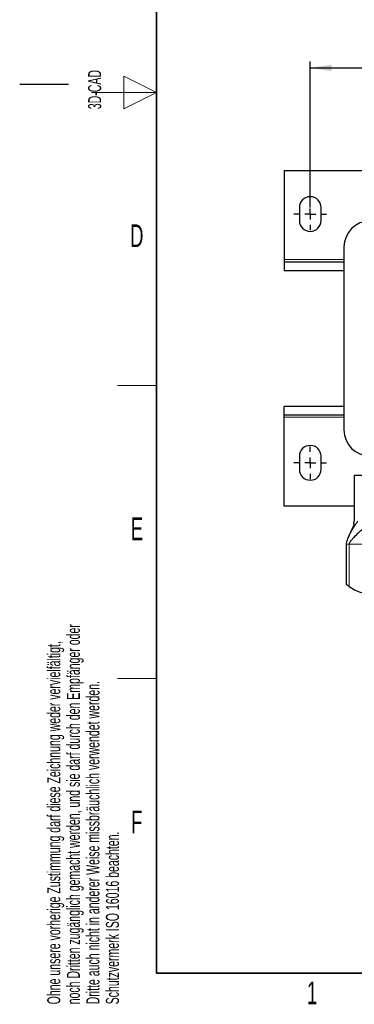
# Model space of a CAD drawing. Header units: millimetres. Extents: x 5 to 418, y 2 to 292.
# Tile 1 of 24: x 5 to 56, y 7 to 158. Entities that reach past the tile are written whole.
import ezdxf

# ---------------------------------------------------------------- set-up
doc = ezdxf.new("R2010")
doc.units = ezdxf.units.MM
doc.layers.add('SLD-0', color=7, linetype='Continuous')
doc.styles.add('SLDTEXTSTYLE0', font='TXT', dxfattribs={"width": 0.605})
doc.dimstyles.new('SLDDIMSTYLE0', dxfattribs={"dimtxt": 3.5, "dimasz": 3.302, "dimexe": 0, "dimexo": 0.0625, "dimgap": 0.875, "dimtad": 1, "dimlfac": 3, "dimrnd": 1e-09, "dimzin": 12, "dimdsep": 46, "dimtxsty": 'SLDTEXTSTYLE0', "dimsah": 1, "dimcen": 0.09, "dimadec": 0, "dimazin": 3, "dimtfac": 1, "dimtofl": 0, "dimtmove": 0, "dimatfit": 3, "dimfxl": 1, "dimfrac": 2, "dimtolj": 1, "dimtzin": 12, "dimarcsym": 0})

# ---------------------------------------------------------------- blocks, each defined once
blk = doc.blocks.new('_D_5')
at = {"layer": 'SLD-0'}
for p, q in [((49.58, 129.59), (49.58, 152.03)), ((146.92, 129.59), (146.92, 152.03)), ((49.58, 151.03), (146.92, 151.03))]:
    blk.add_line(p, q, dxfattribs=at)
for points in [[(49.58, 151.03), (52.88, 150.52), (52.88, 151.54)], [(146.92, 151.03), (143.61, 151.54), (143.61, 150.52)]]:
    blk.add_solid(points, dxfattribs=at)
at = {"layer": 'SLD-0', "insert": (94.24, 155.54), "char_height": 3.5, "attachment_point": 1, "style": 'SLDTEXTSTYLE0'}
blk.add_mtext('292', dxfattribs=at)
blk = doc.blocks.new('SW_CENTERMARKSYMBOL_0')
at = {"layer": 'SLD-0', "color": 0}
for p, q in [((0, 1.67), (0, 2.5)), ((-1.67, 0), (-2.5, 0)), ((0, 0), (-0.83, 0)), ((0, 0), (0, 0.83)), ((0, 0), (0, -0.83)), ((0, 0), (0.83, 0)), ((1.67, 0), (2.5, 0)), ((0, -1.67), (0, -2.5))]:
    blk.add_line(p, q, dxfattribs=at)
blk = doc.blocks.new('SW_CENTERMARKSYMBOL_7')
at = {"layer": 'SLD-0', "color": 0}
for p, q in [((0, 1.67), (0, 2.5)), ((-1.67, 0), (-2.5, 0)), ((0, 0), (-0.83, 0)), ((0, 0), (0, 0.83)), ((0, 0), (0, -0.83)), ((0, 0), (0.83, 0)), ((1.67, 0), (2.5, 0)), ((0, -1.67), (0, -2.5))]:
    blk.add_line(p, q, dxfattribs=at)

msp = doc.modelspace()

# ---------------------------------------------------------------- linework, layer by layer
at = {"color": 7, "linetype": 'Continuous', "lineweight": 25}
for p, q in [((45.5818, 135.2517), (45.5818, 121.5851)), ((45.5818, 135.2517), (150.9151, 135.2517)), ((47.9151, 129.5851), (47.9151, 127.5851)), ((51.2485, 127.5851), (51.2485, 129.5851)), ((54.7485, 123.5351), (54.7485, 95.4351)), ((45.5818, 121.5851), (45.5818, 121.2517)), ((45.5818, 121.2517), (45.5818, 119.9184)), ((45.5818, 121.2517), (54.7485, 121.2517)), ((45.5818, 119.9184), (54.7485, 119.9184)), ((45.5818, 97.7184), (45.5818, 99.0517)), ((54.7485, 99.0517), (45.5818, 99.0517)), ((54.7485, 97.7184), (45.5818, 97.7184)), ((45.5818, 97.3851), (45.5818, 97.7184)), ((45.5818, 83.7184), (45.5818, 97.3851)), ((47.9151, 91.3851), (47.9151, 89.3851)), ((51.2485, 89.3851), (51.2485, 91.3851)), ((56.3318, 88.4184), (56.3318, 81.4184)), ((61.8318, 88.4184), (56.3318, 88.4184)), ((56.3318, 83.7184), (45.5818, 83.7184)), ((56.2706, 81.0119), (56.3318, 81.4184)), ((55.0818, 77.9184), (55.0818, 71.7796))]:
    msp.add_line(p, q, dxfattribs=at)
at = {"color": 7, "linetype": 'Continuous', "lineweight": 18}
for p, q in [((45.5818, 121.5851), (54.7485, 121.5851)), ((54.7485, 97.3851), (45.5818, 97.3851)), ((55.1084, 77.9184), (55.0818, 77.9184)), ((62.6151, 77.9184), (55.5485, 77.9184)), ((55.5485, 71.4025), (55.5485, 77.9184))]:
    msp.add_line(p, q, dxfattribs=at)
at = {"color": 7, "linetype": 'Continuous', "lineweight": 25}
for centre, radius, start, end in [((49.5818, 129.5851), 1.6667, 360, 180), ((49.5818, 127.5851), 1.6667, 180, 360), ((58.7485, 123.5351), 4, 90, 180), ((58.7485, 95.4351), 4, 180, 270), ((49.5818, 91.3851), 1.6667, 0, 180), ((49.5818, 89.3851), 1.6667, 180, 0), ((59.0818, 76.2517), 6, 233.9218, 306.0782)]:
    msp.add_arc(centre, radius, start, end, dxfattribs=at)
at = {"color": 7, "linetype": 'Continuous', "lineweight": 18}
msp.add_open_spline([(55.0818, 77.9184), (55.0826, 77.9384), (55.0845, 77.9833), (55.0958, 78.0513), (55.1229, 78.175), (55.2056, 78.4363), (55.3611, 78.8125), (55.5845, 79.2838), (55.857, 79.8074), (56.171, 80.3612), (56.4952, 80.8986), (56.7453, 81.2579), (56.857, 81.4184)], degree=3, knots=[0, 0, 0, 0, 0.01051005, 0.02355371, 0.03947774, 0.08847638, 0.21140296, 0.34963258, 0.50299168, 0.68929503, 0.86126258, 1, 1, 1, 1], dxfattribs=at)
at = {"color": 7, "linetype": 'Continuous', "lineweight": 25}
for points, knots in [([(56.2781, 81.013), (56.2505, 80.9279), (56.1611, 80.6528), (55.9687, 80.2034), (55.6668, 79.5282), (55.3817, 78.9267), (55.2191, 78.4598), (55.1762, 78.3367)], [0, 0, 0, 0, 0.07671846, 0.24810046, 0.48904611, 0.86523305, 1, 1, 1, 1]), ([(58.9091, 81.4184), (58.7789, 81.295), (58.4937, 81.0248), (58.0907, 80.6559), (57.6503, 80.254), (57.1933, 79.8355), (56.7197, 79.3914), (56.2834, 78.9632), (55.9196, 78.5681), (55.6867, 78.2724), (55.5803, 78.0689), (55.5521, 77.9724), (55.5496, 77.9349), (55.5485, 77.9184)], [0, 0, 0, 0, 0.07812734, 0.17100834, 0.27802598, 0.41669762, 0.56039451, 0.71705933, 0.85197967, 0.94995538, 0.98381899, 0.99285892, 1, 1, 1, 1]), ([(55.0818, 71.7796), (55.0827, 71.7788), (55.0844, 71.7773), (55.0981, 71.7651), (55.119, 71.7466), (55.1498, 71.7197), (55.1923, 71.683), (55.2512, 71.6334), (55.3234, 71.5743), (55.4014, 71.5128), (55.4772, 71.4549), (55.5246, 71.42), (55.5485, 71.4025)], [0, 0, 0, 0, 0.07615895, 0.15491716, 0.23100663, 0.30897306, 0.41346874, 0.5209632, 0.65333207, 0.78952091, 0.89397329, 1, 1, 1, 1])]:
    msp.add_open_spline(points, degree=3, knots=knots, dxfattribs=at)
at = {"color": 7, "linetype": 'Continuous', "lineweight": 18}
msp.add_open_spline([(55.5485, 77.9184), (55.5005, 77.9184), (55.4047, 77.9184), (55.2751, 77.9184), (55.1684, 77.9184), (55.1284, 77.9184), (55.1084, 77.9184)], degree=3, dxfattribs=at)
at = {"layer": 'SLD-0', "lineweight": 35}
for p, q in [((26, 282.5), (26, 12)), ((26, 12), (408, 12))]:
    msp.add_line(p, q, dxfattribs=at)
at = {"layer": 'SLD-0', "lineweight": 18}
for p, q in [((26, 147.25), (21, 149.75)), ((21, 149.75), (21, 144.75)), ((16, 147.25), (26, 147.25)), ((21, 144.75), (26, 147.25)), ((20, 102.25), (26, 102.25)), ((20, 57.25), (26, 57.25))]:
    msp.add_line(p, q, dxfattribs=at)
at = {"layer": 'SLD-0'}
msp.add_line((12.5, 148.5), (5, 148.5), dxfattribs=at)

# ---------------------------------------------------------------- block references
for name, p in [('SW_CENTERMARKSYMBOL_0', (49.5818, 128.5851)), ('SW_CENTERMARKSYMBOL_7', (49.5818, 90.3851))]:
    msp.add_blockref(name, p, dxfattribs=at)

# ---------------------------------------------------------------- texts
at = {"layer": 'SLD-0', "char_height": 2, "attachment_point": 1, "rotation": 90, "style": 'SLDTEXTSTYLE0'}
for s, insert in [('3D-CAD', (15.4939, 144.6806)), ('noch Dritten zugänglich gemacht werden, und sie darf durch den Empfänger oder', (12.2299, 7.2381)), ('Ohne unsere vorherige Zustimmung darf diese Zeichnung weder vervielfältigt,', (9.2299, 7.2381)), ('Dritte auch nicht in anderer Weise missbräuchlich verwendet werden.', (15.2299, 7.2381)), ('Schutzvermerk ISO 16016 beachten.', (18.2299, 7.2381))]:
    msp.add_mtext(s, dxfattribs=dict(at, insert=insert))
at = {"layer": 'SLD-0', "char_height": 3.5, "attachment_point": 2, "style": 'SLDTEXTSTYLE0'}
for s, insert in [('D', (22.9597, 127.0011)), ('E', (22.9816, 82.0011)), ('F', (22.9536, 37.0011)), ('1', (49.8527, 10.743))]:
    msp.add_mtext(s, dxfattribs=dict(at, insert=insert))

# ---------------------------------------------------------------- dimensions: what is measured, and where the dimension line sits
at = {"layer": 'SLD-0'}
dim = msp.add_linear_dim(base=(146.9151, 151.0293), p1=(49.5818, 129.5851), p2=(146.9151, 129.5851), dimstyle='SLDDIMSTYLE0', dxfattribs=at)
dim.commit()
dim.dimension.update_dxf_attribs({"geometry": '_D_5', "text_midpoint": (98.2485, 151.0293), "dimtype": 160})

doc.saveas('drawing.dxf')
